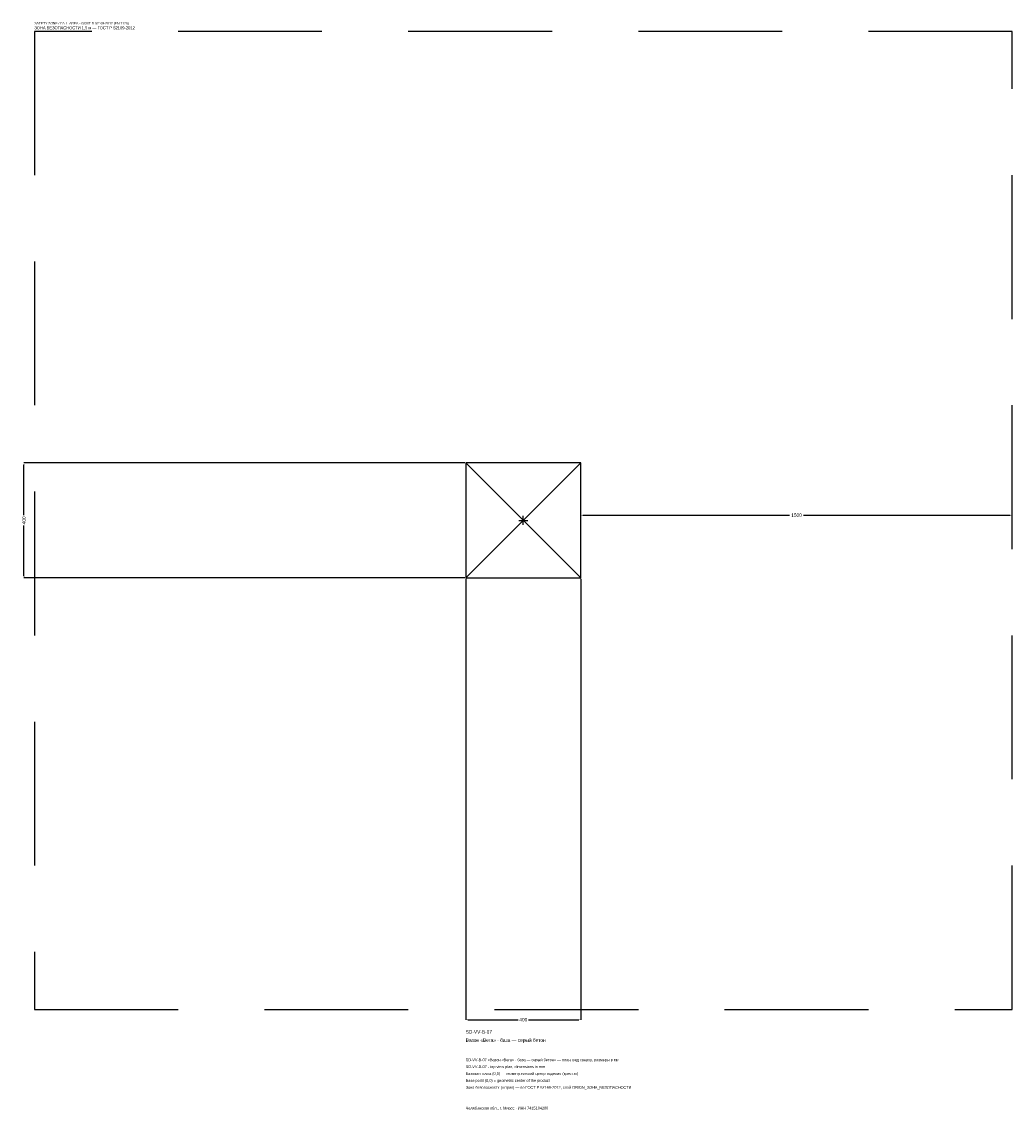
# Model space of a CAD drawing. Header units: metres. Extents: x -1744 to 1700, y -2050 to 1733.
import ezdxf

# ---------------------------------------------------------------- set-up
doc = ezdxf.new("R2010")
doc.units = ezdxf.units.M
doc.linetypes.add('DASHED', pattern=[800, 500, -300])
for name, color, linetype in [('ЗСК_ДАННЫЕ', 3, 'Continuous'), ('ЗСК_ЗОНА_БЕЗОПАСНОСТИ', 1, 'Continuous'), ('ЗСК_КОНТУР', 7, 'Continuous'), ('ЗСК_РАЗМЕРЫ', 8, 'Continuous')]:
    doc.layers.add(name, color=color, linetype=linetype)
doc.dimstyles.new('ORION', dxfattribs={"dimtxt": 12, "dimasz": 7.2, "dimexe": 1.25, "dimexo": 3.6, "dimtad": 1, "dimdec": 0, "dimcen": 2.5, "dimazin": 3, "dimtfac": 1, "dimtmove": 0, "dimatfit": 3})

# ---------------------------------------------------------------- blocks, each defined once
blk = doc.blocks.new('_CLOSEDFILLED')
at = {"color": 0, "linetype": 'BYBLOCK'}
blk.add_solid([(-1, 0.16), (0, 0), (-1, -0.16)], dxfattribs=at)
blk = doc.blocks.new('*D1')
for p, q in [((-200, -203.6), (-200, -1736)), ((200, -203.6), (200, -1736)), ((-192.8, -1736), (-18, -1736)), ((18, -1736), (192.8, -1736))]:
    blk.add_line(p, q)
at = {"layer": 'Defpoints'}
for p in [(-200, -200), (200, -200), (-200, -1736)]:
    blk.add_point(p, dxfattribs=at)
at = {"layer": 'ЗСК_РАЗМЕРЫ', "xscale": 7.199999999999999, "yscale": 7.199999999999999, "rotation": 180}
blk.add_blockref('_CLOSEDFILLED', (-200, -1736), dxfattribs=at)
at = {"layer": 'ЗСК_РАЗМЕРЫ', "xscale": 7.199999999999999, "yscale": 7.199999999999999}
blk.add_blockref('_CLOSEDFILLED', (200, -1736), dxfattribs=at)
at = {"layer": 'ЗСК_РАЗМЕРЫ', "insert": (0, -1736), "char_height": 12, "attachment_point": 5}
blk.add_mtext('400', dxfattribs=at)
blk = doc.blocks.new('*D2')
for p, q in [((-203.6, 200), (-1736, 200)), ((-1736, 18), (-1736, 192.8)), ((-1736, -192.8), (-1736, -18)), ((-203.6, -200), (-1736, -200))]:
    blk.add_line(p, q)
at = {"layer": 'Defpoints'}
for p in [(-200, 200), (-1736, -200), (-200, -200)]:
    blk.add_point(p, dxfattribs=at)
at = {"layer": 'ЗСК_РАЗМЕРЫ', "xscale": 7.199999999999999, "yscale": 7.199999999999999}
for p, rotation in [((-1736, 200), 90), ((-1736, -200), 270)]:
    blk.add_blockref('_CLOSEDFILLED', p, dxfattribs=dict(at, rotation=rotation))
at = {"layer": 'ЗСК_РАЗМЕРЫ', "insert": (-1736, 0), "char_height": 12, "attachment_point": 5, "rotation": 90}
blk.add_mtext('400', dxfattribs=at)
blk = doc.blocks.new('*D3')
for p, q in [((200, 3.6), (200, 18)), ((207.2, 18), (926, 18)), ((974, 18), (1692.8, 18)), ((1700, 3.6), (1700, 18))]:
    blk.add_line(p, q)
at = {"layer": 'Defpoints'}
for p in [(200, 18), (200, 0), (1700, 0)]:
    blk.add_point(p, dxfattribs=at)
at = {"layer": 'ЗСК_РАЗМЕРЫ', "xscale": 7.199999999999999, "yscale": 7.199999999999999, "rotation": 180}
blk.add_blockref('_CLOSEDFILLED', (200, 18), dxfattribs=at)
at = {"layer": 'ЗСК_РАЗМЕРЫ', "xscale": 7.199999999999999, "yscale": 7.199999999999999}
blk.add_blockref('_CLOSEDFILLED', (1700, 18), dxfattribs=at)
at = {"layer": 'ЗСК_РАЗМЕРЫ', "insert": (950, 18), "char_height": 12, "attachment_point": 5}
blk.add_mtext('1500', dxfattribs=at)
blk = doc.blocks.new('ОРИОН SD-VV-B-07 Вазон Вега · база — серый бетон')
at = {"layer": 'ЗСК_ЗОНА_БЕЗОПАСНОСТИ', "linetype": 'DASHED'}
blk.add_lwpolyline([(-1700, -1700), (1700, -1700), (1700, 1700), (-1700, 1700)], close=True, dxfattribs=at)
at = {"layer": 'ЗСК_КОНТУР'}
for p, q in [((-200, -200), (200, 200)), ((-200, 200), (200, -200))]:
    blk.add_line(p, q, dxfattribs=at)
blk.add_lwpolyline([(-200, -200), (200, -200), (200, 200), (-200, 200)], close=True, dxfattribs=at)
at = {"layer": 'ЗСК_РАЗМЕРЫ'}
for p, q in [((-16, 0), (16, 0)), ((0, -16), (0, 16))]:
    blk.add_line(p, q, dxfattribs=at)
at = {"layer": 'ЗСК_ДАННЫЕ'}
for tag, p in [('АРТИКУЛ', (-200, -1784)), ('НАИМЕНОВАНИЕ', (-200, -1812.8))]:
    blk.add_attdef(tag, p, '', height=12, dxfattribs=at)
at = {"layer": 'ЗСК_ДАННЫЕ', "flags": 1}
for tag, p in [('ПРОИЗВОДИТЕЛЬ', (-200, -1841.6)), ('ТЕЛЕФОН', (-200, -1870.4)), ('САЙТ', (-200, -1928)), ('АДРЕС', (-200, -1956.8)), ('РЕКВИЗИТЫ', (-200, -1985.6)), ('ГАБАРИТЫ', (-200, -2014.4)), ('ЗОНА_БЕЗОПАСНОСТИ', (-200, -2043.2))]:
    blk.add_attdef(tag, p, '', height=12, dxfattribs=at)
at = {"layer": 'ЗСК_ЗОНА_БЕЗОПАСНОСТИ', "color": 1}
for s, height, p in [('SAFETY ZONE / FALL AREA - GOST R 52169-2012 (EN 1176)', 8.4, (-1700, 1724)), ('ЗОНА БЕЗОПАСНОСТИ 1,5 м — ГОСТ Р 52169-2012', 10.2, (-1700, 1707.2))]:
    blk.add_text(s, height=height, dxfattribs=at).set_placement(p)
at = {"layer": 'ЗСК_РАЗМЕРЫ'}
dim = blk.add_linear_dim(base=(-1736, -200), p1=(-200, -200), p2=(-200, 200), angle=90, dimstyle='ORION', dxfattribs=at)
dim.commit()
dim.dimension.update_dxf_attribs({"geometry": '*D2', "text_midpoint": (-1736, 0)})
for base, p1, p2, picture, middle in [((200, 18), (200, 0), (1700, 0), '*D3', (950, 18)), ((-200, -1736), (-200, -200), (200, -200), '*D1', (0, -1736))]:
    dim = blk.add_linear_dim(base=base, p1=p1, p2=p2, dimstyle='ORION', dxfattribs=at)
    dim.commit()
    dim.dimension.update_dxf_attribs({"geometry": picture, "text_midpoint": middle})

msp = doc.modelspace()

# ---------------------------------------------------------------- block references
msp.add_blockref('ОРИОН SD-VV-B-07 Вазон Вега · база — серый бетон', (0, 0)).add_auto_attribs({'АРТИКУЛ': 'SD-VV-B-07', 'НАИМЕНОВАНИЕ': 'Вазон «Вега» · база — серый бетон'})

# ---------------------------------------------------------------- texts
at = {"layer": 'ЗСК_ДАННЫЕ', "color": 3}
for s, p in [('SD-VV-B-07 «Вазон «Вега» · база — серый бетон» — план, вид сверху, размеры в мм', (-200, -1880)), ('SD-VV-B-07 - top view plan, dimensions in mm', (-200, -1904)), ('Челябинская обл., г. Миасс · ИНН 7415104200', (-200, -2048))]:
    msp.add_text(s, height=9.6, dxfattribs=at).set_placement(p)
at = {"layer": 'ЗСК_ДАННЫЕ', "color": 7}
for s, p in [('Базовая точка (0,0) — геометрический центр изделия (крестик)', (-200, -1928)), ('Base point (0,0) = geometric center of the product', (-200, -1952))]:
    msp.add_text(s, height=9.6, dxfattribs=at).set_placement(p)
at = {"layer": 'ЗСК_ДАННЫЕ', "color": 1}
msp.add_text('Зона безопасности (штрих) — по ГОСТ Р 52169-2012, слой ORION_ЗОНА_БЕЗОПАСНОСТИ', height=9.6, dxfattribs=at).set_placement((-200, -1976))

doc.saveas('drawing.dxf')
